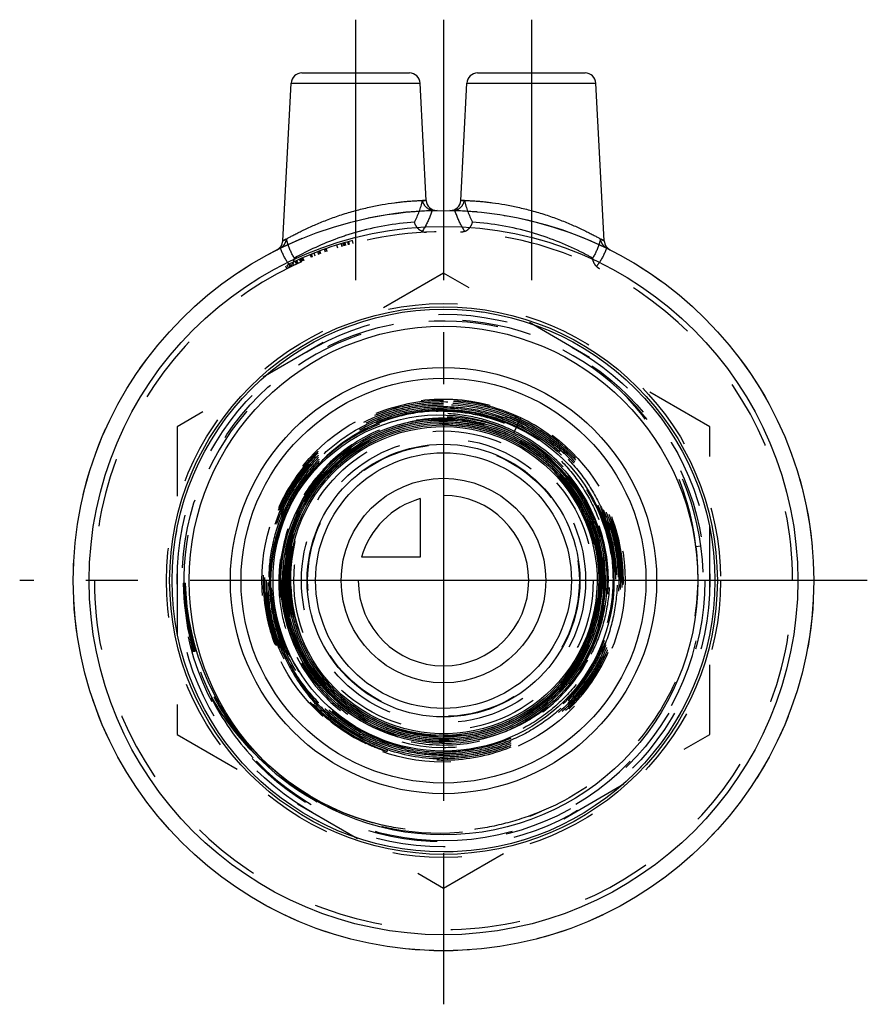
# Model space of a CAD drawing. Header units: millimetres. Extents: x 460.2 to 539.8, y 453.7 to 546.2.
import ezdxf

# ---------------------------------------------------------------- set-up
doc = ezdxf.new("R2010")
doc.units = ezdxf.units.MM
doc.header["$LTSCALE"] = 65.185185
doc.linetypes.add('CENTER', pattern=[0.6, 0.375, -0.075, 0.075, -0.075])
doc.linetypes.add('HIDDEN', pattern=[0.2, 0.1, -0.1])
for name, color, linetype in [('ACHSEN_S', 7, 'CONTINUOUS'), ('FASEN', 7, 'CONTINUOUS'), ('KOERPER', 7, 'CONTINUOUS'), ('KONST.EL_MIT_GEO', 7, 'CONTINUOUS'), ('KURVEN', 7, 'CONTINUOUS')]:
    doc.layers.add(name, color=color, linetype=linetype)

msp = doc.modelspace()

# ---------------------------------------------------------------- linework, layer by layer
at = {"layer": 'ACHSEN_S', "color": 2, "linetype": 'CENTER'}
for p, q in [((500, 546.159), (500, 453.737)), ((539.772, 493.509), (460.228, 493.509))]:
    msp.add_line(p, q, dxfattribs=at)
at = {"layer": 'FASEN', "color": 7, "linetype": 'Continuous'}
for radius in [34.75, 33.25]:
    msp.add_circle((500, 493.509), radius, dxfattribs=at)
at = {"layer": 'KOERPER', "color": 2, "linetype": 'CENTER'}
for p, q in [((491.75, 546.159), (491.75, 520.203)), ((508.25, 546.159), (508.25, 518.687))]:
    msp.add_line(p, q, dxfattribs=at)
at = {"layer": 'KOERPER', "color": 8, "linetype": 'HIDDEN'}
for radius in [34.75, 25.475]:
    msp.add_circle((500, 493.509), radius, dxfattribs=at)
at = {"layer": 'KOERPER', "color": 7, "linetype": 'Continuous'}
for radius in [23.875, 20]:
    msp.add_circle((500, 493.509), radius, dxfattribs=at)
at = {"layer": 'KOERPER', "color": 8, "linetype": 'HIDDEN'}
msp.add_arc((500, 493.509), 32.75, 180, 360, dxfattribs=at)
at = {"layer": 'KONST.EL_MIT_GEO', "color": 7, "linetype": 'Continuous'}
for p, q in [((486.699, 541.159), (496.801, 541.159)), ((503.199, 541.159), (513.301, 541.159)), ((484.924, 525.393), (485.7, 540.212)), ((485.7, 540.212), (497.8, 540.212)), ((498.377, 529.201), (497.8, 540.212)), ((501.623, 529.201), (502.2, 540.212)), ((502.2, 540.212), (514.3, 540.212)), ((515.076, 525.393), (514.3, 540.212))]:
    msp.add_line(p, q, dxfattribs=at)
at = {"layer": 'KONST.EL_MIT_GEO', "color": 8, "linetype": 'HIDDEN'}
for p, q in [((498.377, 529.202), (498.036, 529.193)), ((501.964, 529.193), (501.623, 529.202)), ((490.084, 524.722), (489.993, 525.008)), ((490.498, 524.851), (490.411, 525.138)), ((490.512, 524.855), (490.425, 525.142)), ((490.682, 524.906), (490.596, 525.193)), ((490.801, 524.941), (490.717, 525.229)), ((490.85, 524.955), (490.766, 525.243)), ((491.092, 525.025), (491.01, 525.313)), ((491.106, 525.029), (491.025, 525.317)), ((491.184, 525.05), (491.103, 525.339)), ((491.524, 525.144), (491.446, 525.433)), ((487.608, 523.825), (487.495, 524.102)), ((487.665, 523.848), (487.552, 524.126)), ((487.711, 523.867), (487.599, 524.145)), ((487.959, 523.965), (487.848, 524.244)), ((488.311, 524.103), (488.204, 524.383)), ((488.434, 524.149), (488.328, 524.43)), ((488.488, 524.17), (488.383, 524.45)), ((488.927, 524.331), (488.826, 524.613)), ((489.072, 524.382), (488.972, 524.665)), ((489.093, 524.39), (488.993, 524.673)), ((485.463, 522.856), (485.33, 523.125)), ((485.622, 522.935), (485.49, 523.204)), ((485.512, 523.215), (485.644, 522.945)), ((485.709, 522.977), (485.578, 523.247)), ((485.986, 523.11), (485.858, 523.381)), ((486.218, 523.218), (486.091, 523.49)), ((486.296, 523.254), (486.17, 523.527)), ((486.367, 523.287), (486.242, 523.56)), ((486.618, 523.401), (486.496, 523.675)), ((486.678, 523.427), (486.556, 523.701)), ((486.697, 523.436), (486.575, 523.71)), ((486.795, 523.479), (486.674, 523.754)), ((486.891, 523.521), (486.771, 523.796)), ((486.928, 523.538), (486.809, 523.813)), ((500, 522.377), (475, 507.943)), ((485.165, 523.043), (485.3, 522.775)), ((525, 507.943), (500, 522.377)), ((506.594, 507.388), (507.256, 508.781)), ((507.031, 508.413), (507.064, 508.397)), ((475, 507.943), (475, 479.076)), ((525, 479.076), (525, 507.943)), ((523.681, 496.702), (524.165, 496.768)), ((475.584, 493.26), (475.79, 493.262)), ((475, 479.076), (500, 464.642)), ((500, 464.642), (525, 479.076)), ((494.74, 477.622), (494.675, 477.427))]:
    msp.add_line(p, q, dxfattribs=at)
for points in [[(494.74, 477.622), (494.1, 477.867), (493.268, 478.231), (492.458, 478.64), (491.672, 479.091), (490.913, 479.585), (490.183, 480.118), (489.483, 480.689), (488.817, 481.298), (488.185, 481.941), (487.589, 482.616), (487.032, 483.323), (486.515, 484.058), (486.039, 484.819), (485.606, 485.604), (485.217, 486.411), (484.873, 487.238), (484.575, 488.08), (484.323, 488.937), (484.119, 489.806), (483.963, 490.683), (483.855, 491.567), (483.796, 492.454), (483.786, 493.343), (483.824, 494.229), (483.91, 495.112), (484.045, 495.987), (484.227, 496.852), (484.456, 497.706), (484.732, 498.545), (485.052, 499.366), (485.417, 500.168), (485.825, 500.947), (486.275, 501.703), (486.764, 502.431), (487.293, 503.131), (487.859, 503.8), (488.46, 504.436), (489.094, 505.038), (489.76, 505.603), (490.455, 506.129), (491.177, 506.617), (491.924, 507.063), (492.694, 507.467), (493.484, 507.827), (494.292, 508.143), (495.115, 508.414), (495.951, 508.638), (496.797, 508.816), (497.651, 508.947), (498.51, 509.03), (499.37, 509.065), (500.231, 509.053), (501.089, 508.993), (501.941, 508.886), (502.785, 508.732), (503.618, 508.532), (504.438, 508.286), (505.242, 507.996), (506.028, 507.662), (506.594, 507.388)], [(506.594, 507.388), (507.193, 507.086), (507.965, 506.646), (508.711, 506.162), (509.428, 505.636), (510.113, 505.069), (510.763, 504.464), (511.378, 503.822), (511.954, 503.145), (512.491, 502.436), (512.985, 501.698), (513.436, 500.932), (513.842, 500.142), (514.201, 499.329), (514.512, 498.498), (514.775, 497.649), (514.989, 496.787), (515.152, 495.914), (515.264, 495.033), (515.325, 494.147), (515.335, 493.259), (515.294, 492.372), (515.201, 491.489), (515.057, 490.613), (514.863, 489.747), (514.619, 488.893), (514.326, 488.055), (513.985, 487.236), (513.597, 486.438), (513.163, 485.663), (512.686, 484.915), (512.166, 484.196), (511.606, 483.508), (511.006, 482.854), (510.37, 482.236), (509.699, 481.656), (508.996, 481.115), (508.262, 480.616), (507.501, 480.161), (506.715, 479.75), (505.907, 479.386), (505.079, 479.069), (504.234, 478.801), (503.375, 478.581), (502.504, 478.412), (501.626, 478.294), (500.742, 478.227), (499.856, 478.211), (498.97, 478.247), (498.088, 478.333), (497.213, 478.471), (496.347, 478.659), (495.493, 478.897), (494.655, 479.183), (493.835, 479.518), (493.036, 479.9), (492.26, 480.328), (491.51, 480.799), (490.789, 481.313), (490.099, 481.868), (489.442, 482.462), (488.821, 483.094), (488.238, 483.759), (487.694, 484.458), (487.191, 485.187), (486.732, 485.944), (486.317, 486.726), (485.948, 487.53), (485.627, 488.355), (485.354, 489.197), (485.13, 490.053), (484.956, 490.92), (484.833, 491.796), (484.76, 492.678), (484.739, 493.563), (484.769, 494.447), (484.851, 495.328), (484.983, 496.202), (485.165, 497.067), (485.398, 497.921), (485.679, 498.759), (486.009, 499.58), (486.386, 500.38), (486.808, 501.156), (487.274, 501.907), (487.784, 502.63), (488.334, 503.322), (488.923, 503.98), (489.55, 504.604), (490.211, 505.19), (490.906, 505.736), (491.63, 506.242), (492.383, 506.704), (493.162, 507.122), (493.963, 507.495), (494.784, 507.82), (495.623, 508.097), (496.476, 508.325), (497.341, 508.503), (498.215, 508.63), (499.095, 508.707), (499.978, 508.732), (500.86, 508.706), (501.74, 508.63), (502.613, 508.502), (503.478, 508.324), (504.331, 508.096), (505.169, 507.819), (505.989, 507.494), (506.789, 507.122), (507.567, 506.704), (508.318, 506.242), (509.042, 505.737), (509.735, 505.191), (510.395, 504.605), (511.02, 503.983), (511.608, 503.325), (512.156, 502.634), (512.664, 501.913), (513.129, 501.164), (513.549, 500.389), (513.924, 499.591), (514.252, 498.772), (514.532, 497.936), (514.763, 497.085), (514.944, 496.223), (515.075, 495.351), (515.155, 494.473), (515.184, 493.592), (515.162, 492.711), (515.089, 491.833), (514.965, 490.961), (514.79, 490.097), (514.566, 489.245), (514.293, 488.407), (513.971, 487.587), (513.603, 486.787), (513.188, 486.01), (512.73, 485.258), (512.228, 484.534), (511.686, 483.84), (511.104, 483.179), (510.485, 482.554), (509.83, 481.965), (509.143, 481.415), (508.425, 480.906), (507.678, 480.439), (506.906, 480.017), (506.111, 479.64), (505.295, 479.31), (504.461, 479.028), (503.613, 478.795), (502.752, 478.611), (501.883, 478.478), (501.007, 478.395), (500.128, 478.364), (499.248, 478.383), (498.372, 478.454), (497.5, 478.575), (496.638, 478.747), (495.787, 478.968), (494.95, 479.239), (494.131, 479.558), (493.331, 479.923), (492.554, 480.334), (491.803, 480.79), (491.079, 481.289), (490.385, 481.829), (489.724, 482.408), (489.098, 483.024), (488.508, 483.676), (487.958, 484.361), (487.448, 485.076), (486.98, 485.82), (486.557, 486.59), (486.179, 487.383), (485.848, 488.197), (485.565, 489.028), (485.33, 489.874), (485.145, 490.733), (485.01, 491.601), (484.926, 492.475), (484.893, 493.352), (484.911, 494.23), (484.979, 495.105), (485.099, 495.975), (485.269, 496.836), (485.488, 497.686), (485.757, 498.521), (486.073, 499.34), (486.437, 500.138), (486.846, 500.915), (487.3, 501.666), (487.796, 502.389), (488.334, 503.082), (488.911, 503.743), (489.525, 504.369), (490.175, 504.958), (490.858, 505.509), (491.571, 506.018)], [(491.571, 506.018), (492.313, 506.486), (493.081, 506.909), (493.872, 507.288), (494.683, 507.619), (495.513, 507.903), (496.357, 508.138), (497.214, 508.324), (498.08, 508.459), (498.952, 508.544), (499.828, 508.578), (500.704, 508.561), (501.578, 508.493), (502.446, 508.375), (503.305, 508.206), (504.154, 507.988), (504.988, 507.721), (505.805, 507.405), (506.603, 507.043), (507.378, 506.635), (508.127, 506.183), (508.85, 505.688), (509.542, 505.151), (510.202, 504.576), (510.827, 503.963), (511.415, 503.315), (511.965, 502.634), (512.474, 501.922), (512.941, 501.181), (513.364, 500.415), (513.742, 499.626), (514.073, 498.816), (514.356, 497.988), (514.591, 497.145), (514.776, 496.29), (514.911, 495.426), (514.996, 494.555), (515.03, 493.681), (515.013, 492.807), (514.946, 491.935), (514.827, 491.068), (514.659, 490.21), (514.441, 489.364), (514.174, 488.531), (513.859, 487.715), (513.497, 486.92), (513.09, 486.146), (512.638, 485.398), (512.143, 484.677), (511.608, 483.987), (511.033, 483.328), (510.421, 482.705), (509.774, 482.118), (509.094, 481.57), (508.383, 481.062), (507.643, 480.596), (506.878, 480.175), (506.09, 479.798), (505.282, 479.469), (504.455, 479.186), (503.614, 478.953), (502.76, 478.769), (501.897, 478.634), (501.028, 478.551), (500.156, 478.517), (499.283, 478.535), (498.413, 478.604), (497.548, 478.723), (496.692, 478.892), (495.847, 479.111), (495.017, 479.378), (494.203, 479.693), (493.409, 480.056), (492.638, 480.463), (491.892, 480.915), (491.173, 481.41), (490.485, 481.945), (489.829, 482.52), (489.207, 483.132), (488.622, 483.778), (488.076, 484.458), (487.571, 485.169), (487.107, 485.907), (486.688, 486.671), (486.313, 487.459), (485.986, 488.266), (485.705, 489.092), (485.474, 489.932), (485.292, 490.784), (485.159, 491.646), (485.077, 492.513), (485.046, 493.384), (485.066, 494.255), (485.136, 495.123), (485.256, 495.986), (485.427, 496.84), (485.647, 497.683), (485.916, 498.511), (486.232, 499.323), (486.596, 500.114), (487.004, 500.883), (487.457, 501.627), (487.953, 502.343), (488.489, 503.029), (489.064, 503.682), (489.676, 504.301), (490.323, 504.883), (491.003, 505.426), (491.713, 505.929), (492.452, 506.39), (493.216, 506.806), (494.003, 507.178), (494.81, 507.502), (495.634, 507.78), (496.473, 508.009), (497.325, 508.188), (498.185, 508.318), (499.051, 508.397), (499.92, 508.425), (500.789, 508.403), (501.656, 508.331), (502.516, 508.207), (503.368, 508.034), (504.209, 507.812), (505.035, 507.541), (505.843, 507.222), (506.632, 506.857), (507.398, 506.447), (508.139, 505.992), (508.852, 505.496), (509.535, 504.958), (510.185, 504.382), (510.8, 503.769), (511.379, 503.121), (511.919, 502.44), (512.418, 501.729), (512.875, 500.991), (513.288, 500.227), (513.655, 499.44), (513.977, 498.633), (514.25, 497.809), (514.475, 496.971), (514.651, 496.121), (514.777, 495.262), (514.853, 494.397), (514.878, 493.529), (514.852, 492.662), (514.776, 491.797), (514.649, 490.939), (514.473, 490.089), (514.248, 489.251), (513.974, 488.428), (513.652, 487.622), (513.285, 486.837), (512.871, 486.074), (512.415, 485.337), (511.916, 484.627), (511.376, 483.948), (510.798, 483.302), (510.183, 482.691), (509.534, 482.116), (508.852, 481.58), (508.141, 481.086), (507.401, 480.633), (506.637, 480.224), (505.85, 479.861), (505.043, 479.544), (504.219, 479.275), (503.381, 479.055), (502.532, 478.884), (501.674, 478.762), (500.811, 478.691), (499.945, 478.67), (499.079, 478.7), (498.217, 478.781), (497.36, 478.911), (496.737, 479.039)], [(496.737, 479.039), (496.113, 479.195), (495.288, 479.447), (494.48, 479.745), (493.69, 480.091), (492.922, 480.481), (492.178, 480.915), (491.46, 481.392), (490.771, 481.91), (490.114, 482.467), (489.49, 483.061), (488.902, 483.69), (488.351, 484.353), (487.84, 485.046), (487.37, 485.767), (486.942, 486.515), (486.559, 487.286), (486.222, 488.078), (485.931, 488.889), (485.687, 489.714), (485.492, 490.553), (485.346, 491.401), (485.25, 492.257), (485.204, 493.116), (485.207, 493.977), (485.261, 494.835), (485.364, 495.69), (485.517, 496.536), (485.719, 497.373), (485.969, 498.196), (486.266, 499.003), (486.61, 499.792), (486.999, 500.559), (487.432, 501.302), (487.908, 502.018), (488.424, 502.706), (488.979, 503.363), (489.572, 503.986), (490.199, 504.573), (490.86, 505.123), (491.552, 505.634), (492.272, 506.103), (493.018, 506.53), (493.787, 506.913), (494.578, 507.25), (495.386, 507.541), (496.21, 507.784), (497.047, 507.979), (497.894, 508.125), (498.747, 508.221), (499.605, 508.267), (500.464, 508.264), (501.321, 508.211), (502.174, 508.107), (503.019, 507.955), (503.854, 507.753), (504.675, 507.504), (505.481, 507.207), (506.268, 506.864), (507.033, 506.475), (507.775, 506.043), (508.49, 505.568), (509.176, 505.053), (509.831, 504.498), (510.453, 503.907), (511.039, 503.28), (511.588, 502.62), (512.097, 501.93), (512.565, 501.211), (512.991, 500.466), (513.372, 499.698), (513.708, 498.909), (513.998, 498.102), (514.24, 497.279), (514.434, 496.444), (514.579, 495.599), (514.674, 494.747), (514.72, 493.89), (514.716, 493.033), (514.662, 492.178), (514.558, 491.327), (514.405, 490.484), (514.203, 489.651), (513.953, 488.831), (513.656, 488.027), (513.312, 487.242), (512.923, 486.479), (512.491, 485.739), (512.016, 485.026), (511.501, 484.342), (510.947, 483.689), (510.356, 483.069), (509.729, 482.485), (509.07, 481.939), (508.38, 481.431), (507.662, 480.965), (506.918, 480.542), (506.151, 480.162), (505.363, 479.828), (504.556, 479.54), (503.735, 479.3), (502.901, 479.108), (502.057, 478.965), (501.207, 478.871), (500.352, 478.827), (499.497, 478.833), (498.643, 478.889), (497.794, 478.994), (496.953, 479.148), (496.122, 479.352), (495.304, 479.603), (494.503, 479.901), (493.72, 480.246), (492.959, 480.635), (492.222, 481.069), (491.511, 481.544), (490.829, 482.06), (490.179, 482.615), (489.562, 483.206), (488.981, 483.833), (488.437, 484.492), (487.932, 485.182), (487.469, 485.9), (487.048, 486.643), (486.671, 487.41), (486.34, 488.198), (486.055, 489.003), (485.817, 489.824), (485.628, 490.656), (485.488, 491.499), (485.397, 492.348), (485.355, 493.201), (485.364, 494.055), (485.422, 494.907), (485.529, 495.754), (485.686, 496.593), (485.891, 497.421), (486.145, 498.237), (486.445, 499.036), (486.791, 499.816), (487.183, 500.574), (487.617, 501.308), (488.094, 502.016), (488.611, 502.695), (489.167, 503.342), (489.76, 503.956), (490.387, 504.534), (491.047, 505.074), (491.737, 505.575), (492.455, 506.035), (493.199, 506.452), (493.966, 506.826), (494.753, 507.153), (495.558, 507.435), (496.378, 507.669), (497.21, 507.854), (498.051, 507.991), (498.899, 508.079), (499.75, 508.117), (500.602, 508.105), (501.452, 508.044), (502.297, 507.933), (503.134, 507.773), (503.96, 507.565), (504.773, 507.309), (505.569, 507.005), (506.346, 506.656), (507.101, 506.263), (507.832, 505.826), (508.536, 505.347), (509.211, 504.828), (509.855, 504.27), (510.464, 503.676), (511.039, 503.047), (511.575, 502.386), (512.072, 501.695), (512.528, 500.976), (512.941, 500.232), (513.309, 499.465), (513.633, 498.678), (513.91, 497.873), (514.139, 497.054), (514.321, 496.223), (514.453, 495.382), (514.536, 494.536), (514.57, 493.686), (514.554, 492.836), (514.489, 491.988), (514.374, 491.145), (514.21, 490.311), (513.998, 489.487), (513.738, 488.678), (513.431, 487.885), (513.079, 487.111), (512.682, 486.359), (512.241, 485.632), (511.76, 484.932), (511.238, 484.261), (510.678, 483.622), (510.082, 483.017)], [(510.082, 483.017), (509.451, 482.447), (508.788, 481.916), (508.096, 481.424), (507.376, 480.973), (506.631, 480.565), (505.863, 480.201), (505.076, 479.883), (504.271, 479.611), (503.452, 479.387), (502.622, 479.211), (501.782, 479.084), (500.937, 479.006), (500.088, 478.977), (499.24, 478.998), (498.394, 479.069), (497.554, 479.189), (496.722, 479.357), (495.901, 479.574), (495.095, 479.839), (494.306, 480.15), (493.536, 480.506), (492.788, 480.907), (492.065, 481.351), (491.37, 481.836), (490.704, 482.361), (490.069, 482.925), (489.469, 483.524), (488.905, 484.157), (488.379, 484.822), (487.892, 485.516), (487.447, 486.238), (487.045, 486.984), (486.687, 487.752), (486.375, 488.54), (486.11, 489.345), (485.891, 490.164), (485.721, 490.994), (485.6, 491.833), (485.528, 492.677), (485.506, 493.524), (485.533, 494.371), (485.609, 495.214), (485.735, 496.052), (485.909, 496.881), (486.132, 497.698), (486.402, 498.501), (486.718, 499.286), (487.079, 500.052), (487.485, 500.795), (487.933, 501.513), (488.423, 502.204), (488.952, 502.865), (489.519, 503.494), (490.121, 504.088), (490.757, 504.646), (491.425, 505.166), (492.121, 505.646), (492.845, 506.085), (493.593, 506.48), (494.363, 506.831), (495.152, 507.137), (495.957, 507.396), (496.776, 507.607), (497.606, 507.77), (498.444, 507.884), (499.287, 507.949), (500.132, 507.964), (500.977, 507.931), (501.818, 507.847), (502.653, 507.715), (503.479, 507.534), (504.293, 507.306), (505.091, 507.03), (505.873, 506.707), (506.634, 506.34), (507.372, 505.929), (508.085, 505.476), (508.77, 504.981), (509.425, 504.448), (510.047, 503.877), (510.636, 503.27), (511.187, 502.631), (511.7, 501.96), (512.173, 501.26), (512.605, 500.534), (512.993, 499.784), (513.336, 499.013), (513.634, 498.223), (513.885, 497.417), (514.088, 496.598), (514.243, 495.768), (514.35, 494.931), (514.407, 494.089), (514.415, 493.245), (514.373, 492.403), (514.282, 491.564), (514.143, 490.732), (513.954, 489.909), (513.718, 489.099), (513.436, 488.305), (513.107, 487.528), (512.733, 486.772), (512.316, 486.039), (511.856, 485.332), (511.356, 484.653), (510.818, 484.005), (510.242, 483.389), (509.631, 482.808), (508.987, 482.264), (508.313, 481.758), (507.61, 481.293), (506.881, 480.87), (506.129, 480.49), (505.356, 480.155), (504.565, 479.866), (503.758, 479.623), (502.938, 479.429), (502.109, 479.282), (501.272, 479.185), (500.431, 479.136), (499.589, 479.137), (498.749, 479.187), (497.912, 479.286), (497.084, 479.434), (496.265, 479.631), (495.459, 479.874), (494.669, 480.165), (493.898, 480.501), (493.147, 480.882), (492.42, 481.306), (491.719, 481.772), (491.047, 482.279), (490.406, 482.823), (489.797, 483.404), (489.224, 484.02), (488.688, 484.668), (488.191, 485.347), (487.734, 486.053), (487.32, 486.785), (486.949, 487.54), (486.623, 488.315), (486.343, 489.108), (486.11, 489.916), (485.925, 490.736), (485.788, 491.565), (485.7, 492.401), (485.669, 492.943)], [(495.303, 470.34), (494.118, 470.59), (492.954, 470.899), (491.807, 471.266), (490.679, 471.691), (489.573, 472.174), (488.493, 472.712), (487.441, 473.305), (486.419, 473.951), (485.431, 474.648), (484.479, 475.396), (483.566, 476.191), (482.693, 477.032), (481.864, 477.917), (481.08, 478.843), (480.343, 479.808), (479.656, 480.811), (479.021, 481.847), (478.438, 482.915), (477.909, 484.012), (477.437, 485.135), (477.022, 486.282), (476.665, 487.448), (476.367, 488.632), (476.13, 489.831), (475.953, 491.04), (475.838, 492.258), (475.79, 493.262)]]:
    msp.add_lwpolyline(points, dxfattribs=at)
for radius in [26, 25, 24.519, 17.043, 14.043, 13.336, 12.75]:
    msp.add_circle((500, 493.509), radius, dxfattribs=at)
at = {"layer": 'KONST.EL_MIT_GEO', "color": 7, "linetype": 'Continuous'}
for radius in [25.7, 25.475, 19, 12]:
    msp.add_circle((500, 493.509), radius, dxfattribs=at)
for centre, start, end in [((486.699, 540.159), 89.99996, 177), ((496.801, 540.159), 3, 90.00004), ((503.199, 540.159), 89.99996, 177), ((513.301, 540.159), 3, 90.00004), ((499.375, 529.254), 183, 270.85409), ((500.625, 529.254), 269.14588, 357), ((483.925, 525.442), 296.72257, 357), ((516.075, 525.442), 183, 243.27743)]:
    msp.add_arc(centre, 1, start, end, dxfattribs=at)
at = {"layer": 'KONST.EL_MIT_GEO', "color": 8, "linetype": 'HIDDEN'}
for centre, radius, start, end in [((489.644, 531.149), 8.617, 332.37519, 346.87645), ((510.373, 531.156), 8.635, 193.13856, 207.6098), ((500, 493.509), 34.75, 91.00143, 116.72168), ((500, 493.509), 34.75, 63.27833, 88.99857), ((498.955, 501.366), 25.842, 93.71817, 106.18875), ((501.02, 501.223), 25.986, 73.84597, 86.2471), ((500, 493.509), 32.75, 0, 180), ((500, 493.509), 33.05, 105.00203, 116.67091), ((484.171, 525.618), 1.048, 296.21237, 301.09881), ((515.829, 525.618), 1.048, 238.89814, 243.78456), ((500, 493.509), 24.366, 47.28043, 206.82169), ((499.696, 494.135), 24.122, 6.11049, 45.74282), ((500.011, 493.487), 24.376, 7.73431, 47.33491), ((499.99, 493.513), 16.909, 64.55162, 89.96648), ((499.963, 493.519), 16.793, 64.45947, 89.87444), ((500, 493.509), 16.02, 69.8569, 142.31921), ((500, 493.509), 15.929, 8.97781, 92.46303), ((499.976, 493.516), 16.636, 64.48892, 89.91775), ((499.976, 493.516), 16.483, 64.65812, 89.91695), ((499.975, 493.506), 16.186, 70.94268, 89.90998), ((499.976, 493.515), 16.024, 69.77014, 89.91485), ((500, 493.509), 15.075, 25.79737, 228.37029), ((500, 493.509), 14.875, 327.29735, 199.17332), ((499.982, 493.535), 16.156, 69.76291, 70.93588), ((500.03, 493.65), 15.878, 8.49468, 69.78456), ((499.993, 493.535), 14.558, 327.23157, 62.47283), ((500.008, 492.761), 14.655, 164.90772, 196.39773), ((499.993, 493.501), 24.392, 270.01733, 7.69596), ((499.997, 493.52), 24.414, 180.60826, 206.84468), ((499.991, 493.546), 24.375, 180.67152, 206.9086), ((499.892, 493.919), 24.246, 181.55508, 207.79864), ((499.831, 493.903), 24.183, 181.52092, 225.05384), ((500.254, 493.476), 14.594, 182.09281, 240.5923), ((500.127, 493.431), 15.604, 207.13807, 269.535), ((500.022, 493.522), 14.525, 270.53572, 327.2145), ((500.001, 493.522), 24.419, 206.84622, 207.70354), ((499.282, 494.381), 24.144, 209.43693, 226.7767), ((499.809, 493.884), 24.156, 207.81702, 208.34128), ((499.993, 493.517), 24.409, 207.70179, 223.95991), ((499.741, 493.842), 24.076, 208.33013, 224.39833), ((500.208, 493.428), 15.153, 227.5775, 269.21418), ((500.244, 493.442), 14.56, 240.56427, 269.04163), ((500.024, 493.503), 14.507, 241.43801, 269.91439), ((500.033, 493.532), 14.997, 247.51314, 257.1898), ((500.025, 493.479), 14.483, 269.91032, 270.52647), ((500.045, 493.519), 16.931, 245.31289, 245.57476), ((500.395, 493.364), 16.862, 244.01776, 250.25079), ((500.042, 493.512), 16.924, 245.57401, 251.54808), ((500.026, 493.513), 16.109, 250.86409, 257.21073), ((499.715, 493.818), 24.04, 224.40211, 225.66358), ((500.015, 493.476), 16.685, 250.90106, 251.58649), ((500.026, 493.514), 16.723, 251.59207, 269.91263), ((500.025, 493.513), 16.57, 251.57884, 269.91194), ((500.03, 493.557), 16.429, 257.22762, 269.89551), ((500.03, 493.557), 16.306, 257.22698, 269.89487), ((500.03, 493.555), 16.151, 257.23234, 269.89456), ((500.003, 493.527), 24.424, 223.96047, 224.14879), ((499.99, 493.514), 24.405, 224.14655, 270.02268), ((499.623, 493.707), 23.896, 225.63474, 259.17062), ((499.577, 493.459), 23.645, 259.53248, 293.96737), ((499.59, 493.598), 23.784, 259.19866, 259.56197)]:
    msp.add_arc(centre, radius, start, end, dxfattribs=at)
at = {"layer": 'KONST.EL_MIT_GEO', "color": 7, "linetype": 'Continuous'}
for points, knots in [([(491.75, 528.242), (492.169, 528.357), (492.998, 528.562), (494.214, 528.804), (495.184, 528.952), (495.905, 529.04), (496.391, 529.09), (496.831, 529.127), (497.223, 529.155), (497.561, 529.174), (497.843, 529.186), (498.041, 529.193), (498.169, 529.197), (498.242, 529.198), (498.297, 529.201), (498.342, 529.199), (498.358, 529.205), (498.378, 529.199), (498.377, 529.202)], [0, 0, 0, 0, 0.194202, 0.381216, 0.554022, 0.632954, 0.705839, 0.771947, 0.83063, 0.881299, 0.923462, 0.956694, 0.969859, 0.980673, 0.98911, 0.995154, 0.998788, 1, 1, 1, 1]), ([(501.623, 529.202), (501.623, 529.199), (501.641, 529.205), (501.658, 529.199), (501.703, 529.201), (501.758, 529.198), (501.831, 529.197), (501.959, 529.193), (502.157, 529.186), (502.439, 529.174), (502.777, 529.155), (503.169, 529.127), (503.609, 529.09), (504.095, 529.04), (504.816, 528.952), (505.786, 528.804), (507.002, 528.562), (507.831, 528.357), (508.25, 528.242)], [0, 0, 0, 0, 0.001212, 0.004847, 0.010891, 0.019328, 0.030142, 0.043307, 0.076537, 0.1187, 0.169366, 0.228048, 0.294155, 0.367039, 0.445971, 0.618777, 0.805794, 1, 1, 1, 1]), ([(484.924, 525.389), (484.922, 525.386), (484.945, 525.405), (484.961, 525.409), (485.012, 525.441), (485.071, 525.473), (485.152, 525.519), (485.29, 525.596), (485.502, 525.714), (485.8, 525.875), (486.153, 526.06), (486.557, 526.264), (487.181, 526.567), (488.054, 526.962), (489.199, 527.424), (490.443, 527.863), (491.308, 528.122), (491.75, 528.242)], [0, 0, 0, 0, 0.001404, 0.005598, 0.012544, 0.022201, 0.034502, 0.049356, 0.086348, 0.132341, 0.186435, 0.247751, 0.315442, 0.466879, 0.635067, 0.814638, 1, 1, 1, 1]), ([(508.25, 528.242), (508.692, 528.122), (509.557, 527.863), (510.801, 527.424), (511.778, 527.03), (512.501, 526.711), (512.993, 526.483), (513.443, 526.264), (513.847, 526.06), (514.2, 525.875), (514.498, 525.714), (514.71, 525.596), (514.848, 525.519), (514.928, 525.473), (514.988, 525.441), (515.038, 525.409), (515.057, 525.405), (515.077, 525.386), (515.076, 525.389)], [0, 0, 0, 0, 0.185358, 0.364927, 0.533112, 0.611266, 0.684554, 0.752244, 0.813559, 0.867653, 0.913646, 0.950639, 0.965494, 0.977795, 0.987453, 0.9944, 0.998595, 1, 1, 1, 1])]:
    msp.add_open_spline(points, degree=3, knots=knots, dxfattribs=at)
at = {"layer": 'KONST.EL_MIT_GEO', "color": 8, "linetype": 'HIDDEN'}
for points, knots in [([(498.925, 528.265), (498.702, 528.307), (498.286, 528.55), (498.075, 528.975), (498.036, 529.193)], [0, 0, 0, 0, 0.505508, 1, 1, 1, 1]), ([(501.075, 528.265), (501.298, 528.307), (501.714, 528.55), (501.925, 528.975), (501.964, 529.193)], [0, 0, 0, 0, 0.505508, 1, 1, 1, 1]), ([(498.925, 528.265), (498.872, 528.095), (498.633, 527.404), (498.3, 526.747), (498.004, 526.28)], [0, 0, 0, 0, 0.244299, 1, 1, 1, 1]), ([(501.996, 526.28), (501.895, 526.439), (501.524, 527.068), (501.235, 527.746), (501.075, 528.265)], [0, 0, 0, 0, 0.256953, 1, 1, 1, 1]), ([(498.004, 526.28), (497.827, 526.353), (497.511, 526.608), (497.329, 526.964), (497.279, 527.154)], [0, 0, 0, 0, 0.493829, 1, 1, 1, 1]), ([(501.996, 526.28), (502.173, 526.353), (502.489, 526.608), (502.671, 526.964), (502.721, 527.154)], [0, 0, 0, 0, 0.49383, 1, 1, 1, 1]), ([(491.75, 526.183), (491.184, 526.02), (489.21, 525.377), (487.314, 524.506), (486.016, 523.783)], [0, 0, 0, 0, 0.28381, 1, 1, 1, 1]), ([(498.004, 526.28), (498.035, 526.268), (498.168, 526.225), (498.31, 526.216), (498.415, 526.221)], [0, 0, 0, 0, 0.241227, 1, 1, 1, 1]), ([(501.996, 526.28), (501.965, 526.268), (501.832, 526.225), (501.69, 526.216), (501.585, 526.221)], [0, 0, 0, 0, 0.241227, 1, 1, 1, 1]), ([(513.984, 523.783), (513.616, 523.988), (511.782, 524.958), (509.837, 525.724), (508.25, 526.183)], [0, 0, 0, 0, 0.203476, 1, 1, 1, 1]), ([(484.713, 524.721), (484.864, 524.812), (485.12, 525.072), (485.242, 525.412), (485.267, 525.584)], [0, 0, 0, 0, 0.50425, 1, 1, 1, 1]), ([(485.267, 525.584), (485.218, 525.556), (485.132, 525.508), (485.034, 525.452), (484.976, 525.42), (484.948, 525.401), (484.929, 525.396), (484.924, 525.389)], [0, 0, 0, 0, 0.431486, 0.745513, 0.856453, 0.936011, 1, 1, 1, 1]), ([(486.016, 523.783), (485.746, 524.188), (485.475, 524.795), (485.305, 525.423), (485.267, 525.584)], [0, 0, 0, 0, 0.747403, 1, 1, 1, 1]), ([(514.733, 525.584), (514.695, 525.423), (514.525, 524.795), (514.254, 524.188), (513.984, 523.783)], [0, 0, 0, 0, 0.252595, 1, 1, 1, 1]), ([(515.076, 525.389), (515.075, 525.391), (515.066, 525.393), (515.052, 525.405), (515.023, 525.419), (514.966, 525.453), (514.868, 525.508), (514.782, 525.556), (514.733, 525.584)], [0, 0, 0, 0, 0.016045, 0.063966, 0.143518, 0.254456, 0.568495, 1, 1, 1, 1]), ([(515.287, 524.721), (515.136, 524.812), (514.88, 525.072), (514.758, 525.412), (514.733, 525.584)], [0, 0, 0, 0, 0.504251, 1, 1, 1, 1]), ([(485.652, 523.008), (485.545, 523.133), (485.149, 523.654), (484.866, 524.256), (484.713, 524.72)], [0, 0, 0, 0, 0.251997, 1, 1, 1, 1]), ([(515.287, 524.72), (515.134, 524.256), (514.851, 523.654), (514.455, 523.133), (514.348, 523.008)], [0, 0, 0, 0, 0.748001, 1, 1, 1, 1]), ([(485.652, 523.008), (485.702, 523.058), (485.885, 523.282), (485.987, 523.567), (486.016, 523.783)], [0, 0, 0, 0, 0.245758, 1, 1, 1, 1]), ([(514.348, 523.008), (514.298, 523.058), (514.115, 523.282), (514.013, 523.567), (513.984, 523.783)], [0, 0, 0, 0, 0.245756, 1, 1, 1, 1]), ([(500, 510.422), (498.02, 510.423), (494.025, 509.715), (488.795, 506.656), (484.938, 501.975), (482.938, 496.25), (483.037, 490.187), (485.227, 484.531), (489.228, 479.981), (492.796, 478.051), (494.675, 477.427)], [0, 0, 0, 0, 0.124998, 0.249999, 0.374998, 0.499998, 0.624998, 0.749999, 0.875, 1, 1, 1, 1]), ([(492.973, 478.135), (491.251, 478.927), (488.049, 481.115), (484.627, 485.789), (482.946, 491.338), (483.207, 497.13), (485.379, 502.505), (489.219, 506.851), (494.28, 509.67), (498.104, 510.315), (500, 510.311)], [0, 0, 0, 0, 0.125008, 0.25001, 0.375011, 0.50001, 0.625009, 0.750007, 0.875005, 1, 1, 1, 1]), ([(500, 510.275), (498.902, 510.276), (496.7, 510.062), (493.527, 509.102), (490.602, 507.541), (488.039, 505.438), (485.936, 502.876), (484.374, 499.952), (483.412, 496.779), (483.088, 493.479), (483.414, 490.18), (484.378, 487.008), (485.941, 484.084), (488.044, 481.522), (490.606, 479.418), (493.53, 477.854), (496.7, 476.889), (498.902, 476.669), (500, 476.668)], [0, 0, 0, 0, 0.0625, 0.124997, 0.187497, 0.249996, 0.312497, 0.374998, 0.437497, 0.499998, 0.562499, 0.624998, 0.687498, 0.749999, 0.812497, 0.874998, 0.937498, 1, 1, 1, 1]), ([(500, 476.821), (501.093, 476.82), (503.285, 477.032), (506.443, 477.988), (509.355, 479.542), (511.906, 481.635), (514, 484.186), (515.555, 487.097), (516.512, 490.255), (516.834, 493.54), (516.51, 496.824), (515.551, 499.982), (513.995, 502.892), (511.901, 505.443), (509.351, 507.537), (506.441, 509.094), (503.285, 510.055), (501.093, 510.273), (500, 510.275)], [0, 0, 0, 0, 0.062502, 0.125001, 0.187501, 0.25, 0.312499, 0.374998, 0.437497, 0.499998, 0.562499, 0.624999, 0.687497, 0.749997, 0.812496, 0.874998, 0.937497, 1, 1, 1, 1]), ([(494.556, 477.71), (492.72, 478.346), (489.243, 480.281), (485.365, 484.784), (483.264, 490.35), (483.207, 496.297), (485.199, 501.902), (489, 506.478), (494.138, 509.466), (498.058, 510.155), (500, 510.152)], [0, 0, 0, 0, 0.125002, 0.250004, 0.375004, 0.500006, 0.625005, 0.750006, 0.875004, 1, 1, 1, 1]), ([(500, 510.121), (498.912, 510.123), (496.73, 509.911), (493.586, 508.96), (490.688, 507.413), (488.148, 505.329), (486.064, 502.79), (484.516, 499.892), (483.564, 496.749), (483.243, 493.479), (483.566, 490.21), (484.52, 487.067), (486.069, 484.17), (488.153, 481.631), (490.692, 479.546), (493.589, 477.996), (496.73, 477.04), (498.912, 476.823), (500, 476.821)], [0, 0, 0, 0, 0.062502, 0.125, 0.187501, 0.25, 0.3125, 0.375001, 0.4375, 0.5, 0.5625, 0.624999, 0.6875, 0.750002, 0.812502, 0.875002, 0.937499, 1, 1, 1, 1]), ([(494.789, 477.793), (492.956, 478.404), (489.475, 480.291), (485.573, 484.735), (483.438, 490.256), (483.342, 496.174), (485.296, 501.761), (489.061, 506.329), (494.167, 509.314), (498.068, 510.002), (500, 509.999)], [0, 0, 0, 0, 0.125001, 0.250004, 0.375004, 0.500005, 0.625003, 0.750003, 0.875002, 1, 1, 1, 1]), ([(500, 509.968), (498.922, 509.969), (496.76, 509.759), (493.645, 508.817), (490.774, 507.284), (488.257, 505.22), (486.193, 502.704), (484.659, 499.833), (483.715, 496.719), (483.397, 493.479), (483.717, 490.24), (484.663, 487.126), (486.198, 484.256), (488.262, 481.74), (490.778, 479.675), (493.648, 478.139), (496.76, 477.191), (498.922, 476.976), (500, 476.975)], [0, 0, 0, 0, 0.062501, 0.124998, 0.187498, 0.249997, 0.312498, 0.374998, 0.437497, 0.499998, 0.5625, 0.624999, 0.687499, 0.749998, 0.812497, 0.874998, 0.937498, 1, 1, 1, 1]), ([(500, 477.097), (498.93, 477.099), (496.784, 477.312), (493.695, 478.253), (490.846, 479.777), (488.35, 481.827), (486.3, 484.324), (484.777, 487.173), (483.838, 490.264), (483.52, 493.479), (483.836, 496.694), (484.773, 499.786), (486.295, 502.636), (488.345, 505.133), (490.842, 507.182), (493.693, 508.703), (496.784, 509.639), (498.93, 509.847), (500, 509.845)], [0, 0, 0, 0, 0.062502, 0.125002, 0.187503, 0.250002, 0.312501, 0.375001, 0.4375, 0.500002, 0.562503, 0.625002, 0.687502, 0.750003, 0.812502, 0.875002, 0.937499, 1, 1, 1, 1]), ([(500, 509.814), (499.007, 509.816), (497.017, 509.637), (494.134, 508.83), (491.445, 507.512), (489.04, 505.728), (486.999, 503.537), (485.391, 501.011), (484.267, 498.235), (483.667, 495.302), (483.608, 492.308), (484.094, 489.353), (485.107, 486.536), (486.615, 483.949), (488.566, 481.678), (490.897, 479.798), (493.53, 478.372), (495.43, 477.754), (496.398, 477.534)], [0, 0, 0, 0, 0.062501, 0.125, 0.187501, 0.25, 0.3125, 0.375001, 0.4375, 0.5, 0.562501, 0.625, 0.687499, 0.75, 0.812501, 0.875002, 0.937499, 1, 1, 1, 1]), ([(496.425, 477.654), (494.511, 478.088), (490.809, 479.674), (486.494, 483.862), (483.947, 489.313), (483.591, 494.329), (484.385, 498.199), (485.5, 500.955), (487.097, 503.461), (489.122, 505.636), (491.509, 507.407), (494.178, 508.715), (497.039, 509.515), (499.015, 509.693), (500, 509.692)], [0, 0, 0, 0, 0.124739, 0.249481, 0.374221, 0.49896, 0.56159, 0.624219, 0.68685, 0.74948, 0.812109, 0.87474, 0.937369, 1, 1, 1, 1]), ([(500, 509.661), (498.942, 509.663), (496.82, 509.457), (493.763, 508.532), (490.945, 507.028), (488.476, 505.002), (486.449, 502.533), (484.944, 499.715), (484.018, 496.658), (483.706, 493.479), (484.02, 490.301), (484.948, 487.244), (486.454, 484.427), (488.481, 481.958), (490.949, 479.931), (493.766, 478.424), (496.821, 477.494), (498.942, 477.283), (500, 477.281)], [0, 0, 0, 0, 0.062501, 0.124999, 0.187499, 0.249998, 0.312499, 0.374999, 0.437497, 0.499999, 0.5625, 0.624999, 0.687499, 0.749998, 0.812497, 0.874998, 0.937497, 1, 1, 1, 1]), ([(500, 509.539), (498.129, 509.541), (494.355, 508.879), (489.407, 506.002), (485.745, 501.596), (483.825, 496.199), (483.878, 490.472), (485.899, 485.111), (489.631, 480.773), (492.978, 478.907), (494.746, 478.294)], [0, 0, 0, 0, 0.124998, 0.249996, 0.374995, 0.499995, 0.624995, 0.749996, 0.874998, 1, 1, 1, 1]), ([(499.315, 509.424), (498.159, 509.39), (495.846, 509.062), (492.575, 507.821), (489.653, 505.896), (488.03, 504.217), (487.321, 503.302)], [0, 0, 0, 0, 0.249981, 0.499973, 0.749973, 1, 1, 1, 1]), ([(499.315, 509.424), (500.347, 509.454), (502.422, 509.313), (505.43, 508.501), (508.224, 507.12), (510.695, 505.221), (512.747, 502.875), (514.298, 500.172), (515.288, 497.216), (515.676, 494.124), (515.445, 491.015), (514.602, 488.015), (513.179, 485.241), (511.232, 482.807), (508.837, 480.811), (506.091, 479.336), (503.105, 478.443), (501.032, 478.261), (500, 478.276)], [0, 0, 0, 0, 0.062507, 0.125008, 0.187512, 0.250015, 0.312517, 0.375019, 0.43752, 0.50002, 0.56252, 0.625019, 0.687518, 0.750015, 0.812512, 0.87501, 0.937503, 1, 1, 1, 1]), ([(500, 476.975), (501.083, 476.973), (503.255, 477.184), (506.384, 478.13), (509.269, 479.67), (511.797, 481.744), (513.872, 484.272), (515.412, 487.156), (516.361, 490.285), (516.68, 493.54), (516.359, 496.794), (515.408, 499.922), (513.867, 502.806), (511.792, 505.334), (509.265, 507.409), (506.382, 508.951), (503.255, 509.903), (501.083, 510.12), (500, 510.121)], [0, 0, 0, 0, 0.062501, 0.124997, 0.187497, 0.249996, 0.312498, 0.374999, 0.437498, 0.499997, 0.562497, 0.624996, 0.687497, 0.75, 0.8125, 0.875, 0.937498, 1, 1, 1, 1]), ([(500, 477.128), (501.073, 477.126), (503.225, 477.335), (506.325, 478.273), (509.183, 479.799), (511.688, 481.853), (513.743, 484.358), (515.27, 487.215), (516.209, 490.315), (516.526, 493.54), (516.207, 496.764), (515.266, 499.863), (513.738, 502.72), (511.683, 505.224), (509.179, 507.28), (506.323, 508.809), (503.225, 509.752), (501.073, 509.966), (500, 509.968)], [0, 0, 0, 0, 0.062502, 0.125, 0.187501, 0.25, 0.312498, 0.374997, 0.437496, 0.499998, 0.562499, 0.624998, 0.687497, 0.749997, 0.812497, 0.874998, 0.937497, 1, 1, 1, 1]), ([(500, 509.845), (501.065, 509.844), (503.201, 509.631), (506.276, 508.695), (509.111, 507.178), (511.596, 505.137), (513.636, 502.652), (515.152, 499.816), (516.086, 496.74), (516.402, 493.54), (516.088, 490.34), (515.156, 487.262), (513.641, 484.426), (511.601, 481.941), (509.115, 479.901), (506.278, 478.387), (503.201, 477.456), (501.065, 477.249), (500, 477.25)], [0, 0, 0, 0, 0.062503, 0.125002, 0.187503, 0.250003, 0.312503, 0.375002, 0.437501, 0.500002, 0.562504, 0.625003, 0.687502, 0.75, 0.812499, 0.875, 0.937498, 1, 1, 1, 1]), ([(500, 477.281), (501.063, 477.28), (503.195, 477.487), (506.266, 478.416), (509.097, 479.927), (511.579, 481.962), (513.615, 484.443), (515.127, 487.274), (516.058, 490.346), (516.371, 493.54), (516.056, 496.733), (515.123, 499.804), (513.61, 502.634), (511.574, 505.115), (509.094, 507.152), (506.264, 508.666), (503.194, 509.6), (501.063, 509.813), (500, 509.814)], [0, 0, 0, 0, 0.062501, 0.124997, 0.187496, 0.249996, 0.312498, 0.374999, 0.437498, 0.499997, 0.562496, 0.624996, 0.687497, 0.749999, 0.812499, 0.874999, 0.937498, 1, 1, 1, 1]), ([(500, 477.435), (501.053, 477.433), (503.165, 477.638), (506.207, 478.558), (509.012, 480.055), (511.47, 482.072), (513.487, 484.529), (514.985, 487.333), (515.907, 490.376), (516.217, 493.54), (515.904, 496.703), (514.981, 499.745), (513.482, 502.549), (511.465, 505.006), (509.008, 507.023), (506.205, 508.523), (503.164, 509.449), (501.053, 509.659), (500, 509.661)], [0, 0, 0, 0, 0.062502, 0.125, 0.187501, 0.249999, 0.312498, 0.374997, 0.437496, 0.499997, 0.562499, 0.624998, 0.687497, 0.749997, 0.812497, 0.874998, 0.937497, 1, 1, 1, 1]), ([(506.651, 507.509), (505.672, 508.007), (503.599, 508.797), (500.316, 509.3), (496.999, 509.104), (493.796, 508.223), (490.844, 506.698), (488.271, 504.598), (486.181, 502.015), (484.662, 499.061), (483.773, 495.861), (483.547, 492.548), (483.99, 489.257), (485.081, 486.12), (486.773, 483.263), (488.997, 480.796), (491.66, 478.815), (493.662, 477.866), (494.697, 477.495)], [0, 0, 0, 0, 0.062492, 0.12498, 0.187473, 0.249967, 0.312463, 0.37496, 0.437458, 0.499958, 0.562459, 0.624961, 0.687464, 0.749969, 0.812475, 0.874983, 0.937488, 1, 1, 1, 1]), ([(513.572, 500.07), (513.141, 500.983), (512.092, 502.728), (510.031, 504.974), (507.562, 506.766), (504.787, 508.031), (501.816, 508.72), (498.768, 508.807), (495.762, 508.289), (492.918, 507.188), (490.347, 505.549), (488.148, 503.435), (486.407, 500.932), (485.191, 498.136), (484.544, 495.156), (484.493, 492.106), (485.035, 489.107), (485.781, 487.213), (486.241, 486.314)], [0, 0, 0, 0, 0.062499, 0.124994, 0.187493, 0.249991, 0.31249, 0.374989, 0.437488, 0.499988, 0.562489, 0.624989, 0.68749, 0.749991, 0.812493, 0.874995, 0.937497, 1, 1, 1, 1]), ([(496.708, 478.908), (498.384, 478.527), (501.898, 478.348), (506.924, 479.882), (511.14, 483.029), (514.038, 487.418), (515.28, 492.528), (514.719, 497.757), (512.422, 502.489), (508.662, 506.165), (503.88, 508.355), (498.64, 508.801), (493.557, 507.453), (489.226, 504.47), (486.155, 500.201), (484.702, 495.147), (485.036, 489.899), (487.116, 485.07), (490.7, 481.222), (495.369, 478.803), (500.579, 478.094), (505.725, 479.176), (510.209, 481.922), (513.511, 486.014), (515.25, 490.976), (515.225, 496.234), (513.441, 501.179), (510.104, 505.242), (505.6, 507.954), (500.448, 509.003), (495.242, 508.269), (490.58, 505.839), (486.998, 501.991), (484.905, 497.169), (484.541, 491.925), (485.946, 486.859), (488.958, 482.551), (493.234, 479.492), (498.283, 478.031), (503.531, 478.334), (508.38, 480.364), (512.278, 483.89), (514.783, 488.511), (515.612, 493.702), (514.672, 498.873), (512.07, 503.44), (508.101, 506.886), (503.214, 508.822), (497.962, 509.03), (492.938, 507.489), (488.706, 504.372), (485.743, 500.031), (484.381, 494.955), (484.771, 489.714), (486.871, 484.896), (490.442, 481.041), (495.085, 478.579), (500.28, 477.786), (505.446, 478.748), (510.008, 481.357), (513.456, 485.323), (515.407, 490.202), (515.647, 495.451), (514.146, 500.488), (511.08, 504.75), (508.203, 506.769), (506.651, 507.509)], [0, 0, 0, 0, 0.015622, 0.031244, 0.046867, 0.062489, 0.078112, 0.093735, 0.109357, 0.12498, 0.140603, 0.156226, 0.171849, 0.187472, 0.203096, 0.218719, 0.234342, 0.249966, 0.26559, 0.281213, 0.296837, 0.312461, 0.328085, 0.343709, 0.359334, 0.374958, 0.390582, 0.406207, 0.421831, 0.437456, 0.453081, 0.468705, 0.48433, 0.499955, 0.51558, 0.531205, 0.546831, 0.562456, 0.578081, 0.593707, 0.609332, 0.624958, 0.640584, 0.65621, 0.671836, 0.687462, 0.703088, 0.718714, 0.73434, 0.749967, 0.765593, 0.78122, 0.796846, 0.812473, 0.8281, 0.843727, 0.859354, 0.874981, 0.890608, 0.906235, 0.921862, 0.93749, 0.953117, 0.968745, 0.984372, 1, 1, 1, 1]), ([(485.859, 496.577), (485.526, 495.055), (485.356, 491.879), (486.631, 487.3), (489.298, 483.361), (493.079, 480.476), (497.582, 478.944), (502.338, 478.923), (506.854, 480.415), (510.663, 483.264), (513.37, 487.174), (514.697, 491.741), (514.507, 496.493), (512.821, 500.94), (509.814, 504.623), (505.794, 507.165), (501.177, 508.305), (496.437, 507.925), (492.06, 506.067), (488.494, 502.921), (486.104, 498.81), (485.134, 494.155), (485.681, 489.431), (487.691, 485.121), (490.955, 481.664), (495.143, 479.412), (499.827, 478.592), (504.53, 479.287), (508.777, 481.427), (512.135, 484.792), (514.266, 489.042), (514.955, 493.747), (514.133, 498.43), (511.883, 502.618), (508.434, 505.89), (504.133, 507.916), (499.413, 508.493), (494.751, 507.564), (490.613, 505.223), (487.415, 501.705), (485.477, 497.364), (484.992, 492.635), (486.008, 487.991), (488.422, 483.896), (491.993, 480.758), (496.365, 478.891), (501.101, 478.478), (505.729, 479.561), (509.791, 482.031), (512.882, 485.642), (514.697, 490.035), (515.056, 494.775), (513.926, 499.392), (511.417, 503.429), (507.779, 506.489), (503.372, 508.269), (498.63, 508.595), (494.021, 507.435), (489.997, 504.904), (486.955, 501.254), (485.485, 497.568), (485.036, 494.468), (485.076, 491.335), (486.049, 487.49), (488.168, 484.136), (490.413, 481.95), (492.968, 480.141), (495.188, 479.254), (496.708, 478.908)], [0, 0, 0, 0, 0.015621, 0.031242, 0.046863, 0.062485, 0.078106, 0.093728, 0.109349, 0.124971, 0.140592, 0.156214, 0.171836, 0.187458, 0.20308, 0.218702, 0.234324, 0.249947, 0.265569, 0.281191, 0.296814, 0.312436, 0.328059, 0.343682, 0.359305, 0.374927, 0.39055, 0.406173, 0.421797, 0.43742, 0.453043, 0.468666, 0.48429, 0.499913, 0.515537, 0.53116, 0.546784, 0.562408, 0.578032, 0.593656, 0.60928, 0.624904, 0.640528, 0.656152, 0.671776, 0.687401, 0.703025, 0.71865, 0.734274, 0.749899, 0.765524, 0.781149, 0.796773, 0.812398, 0.828023, 0.843648, 0.859274, 0.874899, 0.890524, 0.90615, 0.921775, 0.929612, 0.937449, 0.953075, 0.9687, 0.976537, 0.984374, 1, 1, 1, 1]), ([(505.916, 507.17), (505.016, 507.561), (503.135, 508.167), (500.193, 508.502), (497.242, 508.252), (494.398, 507.428), (491.771, 506.06), (488.704, 503.595), (485.875, 499.446), (484.875, 494.525), (485.246, 490.608), (486.096, 487.77), (487.486, 485.155), (489.361, 482.863), (491.648, 480.983), (493.391, 480.05), (494.297, 479.675)], [0, 0, 0, 0, 0.062576, 0.125151, 0.187727, 0.250303, 0.312879, 0.375455, 0.499997, 0.624541, 0.687117, 0.749693, 0.81227, 0.874846, 0.937424, 1, 1, 1, 1]), ([(500, 476.668), (501.888, 476.665), (505.696, 477.307), (510.742, 480.101), (514.584, 484.41), (516.781, 489.748), (517.089, 495.512), (515.471, 501.055), (512.119, 505.748), (508.96, 507.968), (507.256, 508.781)], [0, 0, 0, 0, 0.124997, 0.249994, 0.374996, 0.499996, 0.624995, 0.749994, 0.875, 1, 1, 1, 1]), ([(505.571, 508.694), (507.322, 508.048), (510.628, 506.127), (514.284, 501.741), (516.229, 496.367), (516.22, 490.652), (514.26, 485.284), (510.58, 480.91), (505.633, 478.058), (501.867, 477.401), (500, 477.404)], [0, 0, 0, 0, 0.125001, 0.250006, 0.375007, 0.500006, 0.625005, 0.750007, 0.875004, 1, 1, 1, 1]), ([(507.203, 508.67), (508.895, 507.863), (512.031, 505.659), (515.359, 501), (516.965, 495.498), (516.659, 489.776), (514.478, 484.477), (510.664, 480.198), (505.654, 477.425), (501.874, 476.788), (500, 476.79)], [0, 0, 0, 0, 0.125, 0.250006, 0.375005, 0.500004, 0.625004, 0.750006, 0.875003, 1, 1, 1, 1]), ([(507.141, 508.53), (508.817, 507.73), (511.923, 505.546), (515.22, 500.929), (516.81, 495.478), (516.506, 489.808), (514.345, 484.558), (510.566, 480.32), (505.602, 477.572), (501.857, 476.941), (500, 476.944)], [0, 0, 0, 0, 0.125002, 0.250002, 0.375002, 0.500005, 0.625003, 0.750001, 0.875, 1, 1, 1, 1]), ([(507.064, 508.397), (508.726, 507.605), (511.806, 505.442), (515.075, 500.869), (516.654, 495.467), (516.355, 489.849), (514.215, 484.645), (510.47, 480.444), (505.552, 477.72), (501.84, 477.094), (500, 477.097)], [0, 0, 0, 0, 0.125001, 0.250006, 0.375006, 0.500005, 0.625005, 0.750007, 0.875003, 1, 1, 1, 1]), ([(493.473, 480.388), (494.337, 479.956), (496.155, 479.263), (499.03, 478.781), (501.944, 478.872), (504.783, 479.535), (507.437, 480.743), (510.581, 483.007), (513.578, 486.939), (514.817, 491.724), (514.656, 495.595), (513.968, 498.429), (512.738, 501.072), (511.014, 503.423), (508.864, 505.391), (507.199, 506.398), (506.328, 506.814)], [0, 0, 0, 0, 0.062576, 0.125151, 0.187727, 0.250303, 0.312879, 0.375455, 0.499997, 0.624541, 0.687117, 0.749693, 0.81227, 0.874847, 0.937423, 1, 1, 1, 1]), ([(493.876, 480.025), (494.764, 479.621), (496.625, 478.985), (499.545, 478.6), (502.485, 478.797), (505.328, 479.567), (507.965, 480.882), (511.059, 483.28), (513.946, 487.357), (515.027, 492.234), (514.726, 496.137), (513.93, 498.975), (512.594, 501.6), (510.769, 503.913), (508.528, 505.823), (506.81, 506.781), (505.916, 507.17)], [0, 0, 0, 0, 0.062576, 0.125151, 0.187727, 0.250303, 0.312879, 0.375455, 0.499997, 0.624541, 0.687117, 0.749693, 0.81227, 0.874847, 0.937423, 1, 1, 1, 1]), ([(487.321, 503.302), (486.411, 502.128), (484.913, 499.511), (483.838, 495.129), (484.009, 490.618), (485.415, 486.329), (487.946, 482.592), (491.408, 479.694), (495.528, 477.858), (498.515, 477.437), (500, 477.435)], [0, 0, 0, 0, 0.125003, 0.25, 0.374999, 0.499997, 0.625001, 0.750001, 0.874999, 1, 1, 1, 1]), ([(513.572, 500.07), (514.115, 498.92), (514.909, 496.469), (515.127, 492.62), (514.362, 488.842), (513.222, 486.531), (512.517, 485.473)], [0, 0, 0, 0, 0.250008, 0.500001, 0.749989, 1, 1, 1, 1]), ([(485.669, 492.943), (485.662, 493.148), (485.655, 493.559), (485.669, 494.175), (485.709, 494.789), (485.773, 495.402), (485.846, 495.91), (485.915, 496.315), (485.962, 496.567), (486.001, 496.769), (486.026, 496.894), (486.043, 496.983), (486.052, 497.033), (486.059, 497.071), (486.065, 497.108), (486.069, 497.142), (486.072, 497.163), (486.075, 497.188), (486.052, 497.177), (486.046, 497.155), (486.031, 497.126), (486.014, 497.078), (485.992, 497.018), (485.968, 496.945), (485.937, 496.848), (485.9, 496.725), (485.873, 496.626), (485.859, 496.577)], [0, 0, 0, 0, 0.125235, 0.25047, 0.375704, 0.500936, 0.626163, 0.688774, 0.751376, 0.78267, 0.813953, 0.829585, 0.837396, 0.845206, 0.852993, 0.860658, 0.864872, 0.868194, 0.871346, 0.875169, 0.882908, 0.89068, 0.906263, 0.921868, 0.937484, 0.968735, 1, 1, 1, 1]), ([(523.681, 496.702), (523.993, 494.157), (523.789, 488.924), (520.995, 481.613), (516.014, 475.575), (511.555, 472.826), (509.182, 471.853)], [0, 0, 0, 0, 0.250011, 0.500017, 0.750013, 1, 1, 1, 1]), ([(515.734, 495.995), (515.901, 494.872), (515.994, 492.582), (515.399, 489.202), (514.097, 486.026), (512.145, 483.202), (509.633, 480.861), (506.677, 479.115), (503.416, 478.044), (501.135, 477.817), (500, 477.827)], [0, 0, 0, 0, 0.12501, 0.250009, 0.375009, 0.500007, 0.625004, 0.750003, 0.874999, 1, 1, 1, 1]), ([(485.95, 488.624), (486.307, 487.406), (487.391, 485.067), (489.048, 483.1), (489.986, 482.242)], [0, 0, 0, 0, 0.499775, 1, 1, 1, 1]), ([(512.517, 485.473), (511.838, 484.452), (510.217, 482.572), (507.171, 480.443), (503.694, 479.133), (501.226, 478.863), (500, 478.884)], [0, 0, 0, 0, 0.250017, 0.500015, 0.750008, 1, 1, 1, 1]), ([(495.303, 470.34), (494.131, 470.556), (491.815, 471.162), (488.515, 472.571), (485.455, 474.443), (483.616, 475.972), (482.747, 476.787)], [0, 0, 0, 0, 0.250056, 0.500061, 0.750034, 1, 1, 1, 1]), ([(509.182, 471.853), (508.091, 471.406), (505.852, 470.645), (502.362, 470), (498.816, 469.868), (496.463, 470.127), (495.303, 470.34)], [0, 0, 0, 0, 0.249954, 0.499926, 0.749947, 1, 1, 1, 1])]:
    msp.add_open_spline(points, degree=3, knots=knots, dxfattribs=at)
for points in [[(498.925, 528.265), (498.993, 528.252), (499.064, 528.247), (499.134, 528.249)], [(501.075, 528.265), (501.007, 528.252), (500.936, 528.247), (500.866, 528.249)], [(485.652, 523.008), (485.57, 522.925), (485.47, 522.86), (485.366, 522.808)], [(514.348, 523.008), (514.43, 522.925), (514.53, 522.86), (514.634, 522.808)]]:
    msp.add_open_spline(points, degree=3, dxfattribs=at)
at = {"layer": 'KURVEN', "color": 8, "linetype": 'HIDDEN'}
for p, q in [((500, 509.509), (500, 505.512)), ((500, 481.508), (500, 477.509))]:
    msp.add_line(p, q, dxfattribs=at)
at = {"layer": 'KURVEN', "color": 40, "linetype": 'Continuous'}
for p, q in [((500, 505.511), (500, 481.508)), ((497.8, 501.201), (497.8, 495.709)), ((497.8, 495.709), (492.308, 495.709)), ((516, 493.509), (484, 493.509))]:
    msp.add_line(p, q, dxfattribs=at)
for radius in [16, 12.8, 9.6]:
    msp.add_circle((500, 493.509), radius, dxfattribs=at)
for start, end in [(180, 90), (105.96201, 164.03799)]:
    msp.add_arc((500, 493.509), 8, start, end, dxfattribs=at)

doc.saveas('drawing.dxf')
